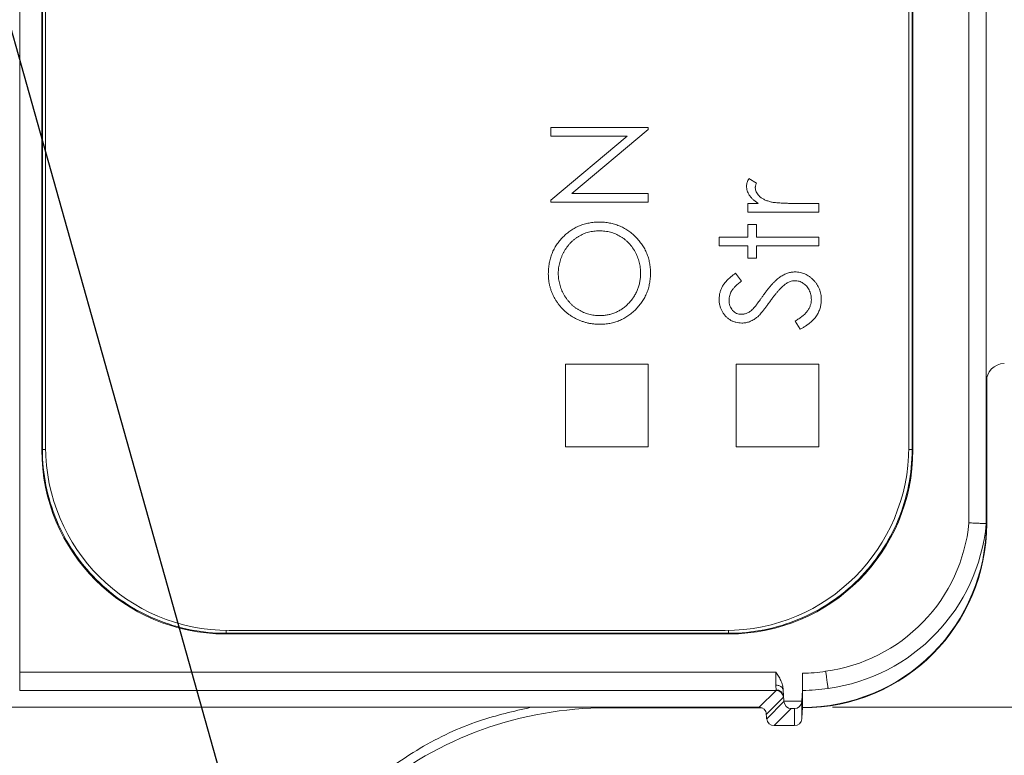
# Model space of a CAD drawing. Header units: millimetres. Extents: x 0 to 420, y 0 to 297.
# Tile 5 of 41: x 128 to 141, y 106 to 116. Entities that reach past the tile are written whole.
import ezdxf

# ---------------------------------------------------------------- set-up
doc = ezdxf.new("R2010")
doc.units = ezdxf.units.MM
doc.styles.add('SLDTEXTSTYLE0', font='TXT', dxfattribs={"width": 0.75})
doc.dimstyles.new('SLDDIMSTYLE1', dxfattribs={"dimtxt": 3.5, "dimasz": 3.302, "dimexe": 0, "dimexo": 0.0625, "dimgap": 0.875, "dimtad": 2, "dimdec": 6, "dimlfac": 2, "dimrnd": 1e-09, "dimzin": 12, "dimdsep": 46, "dimtxsty": 'SLDTEXTSTYLE0', "dimsah": 1, "dimcen": 0.09, "dimadec": 0, "dimazin": 3, "dimtfac": 1, "dimtofl": 0, "dimtmove": 0, "dimatfit": 3, "dimfxl": 1, "dimfrac": 2, "dimtolj": 1, "dimtzin": 12, "dimarcsym": 0})
doc.dimstyles.new('SLDDIMSTYLE6', dxfattribs={"dimtxt": 3.5, "dimasz": 3.302, "dimexe": 0, "dimexo": 0.0625, "dimgap": 0.875, "dimtad": 0, "dimtih": 1, "dimtoh": 1, "dimlfac": 2, "dimrnd": 1e-09, "dimzin": 12, "dimdsep": 46, "dimtxsty": 'SLDTEXTSTYLE0', "dimsah": 1, "dimcen": 0, "dimadec": 0, "dimazin": 3, "dimtfac": 1, "dimtofl": 0, "dimtmove": 0, "dimatfit": 3, "dimfxl": 1, "dimfrac": 2, "dimtolj": 1, "dimtzin": 12, "dimarcsym": 0})
doc.dimstyles.new('SLDDIMSTYLE8', dxfattribs={"dimtxt": 0.18, "dimasz": 3.302, "dimexe": 0, "dimexo": 0.0625, "dimgap": 0, "dimtad": 0, "dimtih": 1, "dimtoh": 1, "dimdec": 0, "dimrnd": 1e-09, "dimzin": 0, "dimdsep": 46, "dimtxsty": 'Standard', "dimsah": 1, "dimcen": 0.09, "dimadec": 0, "dimazin": 0, "dimtfac": 3.302, "dimtdec": 0, "dimtofl": 0, "dimtmove": 0, "dimatfit": 3, "dimfxl": 1, "dimfrac": 2, "dimtolj": 1, "dimtzin": 0, "dimarcsym": 0})

# ---------------------------------------------------------------- blocks, each defined once
blk = doc.blocks.new('_D_9')
at = {"color": 7, "linetype": 'Continuous', "lineweight": 0}
for p, q in [((116.067, 151.323), (120.258, 160.9)), ((120.258, 160.9), (132.438, 160.9))]:
    blk.add_line(p, q, dxfattribs=at)
blk.add_solid([(116.067, 151.323), (117.857, 154.144), (116.926, 154.552)], dxfattribs=at)
at = {"color": 7, "linetype": 'Continuous', "lineweight": 0, "insert": (121.846, 165.412), "char_height": 3.5, "attachment_point": 1, "style": 'SLDTEXTSTYLE0'}
blk.add_mtext('R141', dxfattribs=at)
blk = doc.blocks.new('_D_13')
at = {"color": 7, "linetype": 'Continuous', "lineweight": 0}
for p, q in [((138.926, 139.957), (159.651, 139.957)), ((158.651, 106.96), (158.651, 139.957)), ((138.926, 106.96), (159.651, 106.96))]:
    blk.add_line(p, q, dxfattribs=at)
for points in [[(158.651, 139.957), (158.143, 136.655), (159.159, 136.655)], [(158.651, 106.96), (159.159, 110.262), (158.143, 110.262)]]:
    blk.add_solid(points, dxfattribs=at)
at = {"color": 7, "linetype": 'Continuous', "lineweight": 0, "insert": (154.14, 120.872), "char_height": 3.5, "attachment_point": 1, "rotation": 90, "style": 'SLDTEXTSTYLE0'}
blk.add_mtext('66', dxfattribs=at)
blk = doc.blocks.new('_D_15')
at = {"color": 7, "linetype": 'Continuous', "lineweight": 0}
for p, q in [((124.376, 143.564), (167.892, 143.564)), ((166.892, 143.564), (166.892, 103.353)), ((123.126, 103.353), (167.892, 103.353))]:
    blk.add_line(p, q, dxfattribs=at)
for points in [[(166.892, 143.564), (166.384, 140.262), (167.4, 140.262)], [(166.892, 103.353), (167.4, 106.655), (166.384, 106.655)]]:
    blk.add_solid(points, dxfattribs=at)
at = {"color": 7, "linetype": 'Continuous', "lineweight": 0, "insert": (162.38, 120.872), "char_height": 3.5, "attachment_point": 1, "rotation": 90, "style": 'SLDTEXTSTYLE0'}
blk.add_mtext('80', dxfattribs=at)

msp = doc.modelspace()

# ---------------------------------------------------------------- linework, layer by layer
at = {"color": 7, "linetype": 'Continuous', "lineweight": 15}
for p, q in [((127.86056534, 107.43964336), (127.86056534, 139.47700767)), ((140.78258411, 137.45832502), (140.78258411, 109.46969933)), ((141.01758287, 137.45832502), (141.01758287, 109.45832601)), ((128.16109941, 136.45870669), (128.16109941, 110.45794434)), ((128.169906, 136.44990383), (128.169906, 110.46674906)), ((140.00877426, 110.46674906), (140.00877426, 136.44990383)), ((140.01758084, 110.45794434), (140.01758084, 136.45870669)), ((128.21320877, 136.4039561), (128.21320877, 110.5039554)), ((139.96320651, 110.5039554), (139.96320651, 136.4039561)), ((135.09029583, 114.85073401), (135.09029583, 114.73201087)), ((136.41321347, 114.85073401), (135.09029583, 114.85073401)), ((135.09029583, 114.73201087), (136.13150702, 114.73201087)), ((136.13150702, 114.73201087), (135.09029583, 113.85801679)), ((135.37437902, 113.95182891), (136.41321347, 114.82370331)), ((136.41321347, 114.82370331), (136.41321347, 114.85073401)), ((137.89045498, 114.09016384), (137.78762952, 114.15535456)), ((136.41321347, 113.95182891), (135.37437902, 113.95182891)), ((136.41321347, 113.83310578), (136.41321347, 113.95182891)), ((135.09029583, 113.85801679), (135.09029583, 113.83310578)), ((135.09029583, 113.83310578), (136.41321347, 113.83310578)), ((137.9137753, 113.81614453), (137.77146176, 113.81614453)), ((137.77146176, 113.81614453), (137.77146176, 113.69742139)), ((138.73821185, 113.81614453), (138.41331438, 113.81614453)), ((138.73821185, 113.69742139), (138.73821185, 113.81614453)), ((137.77146176, 113.69742139), (138.73821185, 113.69742139)), ((137.89018676, 113.52781824), (137.77146176, 113.52781824)), ((137.77146176, 113.52781824), (137.77146176, 113.35821322)), ((137.89018676, 113.35821322), (137.89018676, 113.52781824)), ((137.77146176, 113.35821322), (137.38137171, 113.35821322)), ((137.38137171, 113.35821322), (137.38137171, 113.23949008)), ((138.73821185, 113.35821322), (137.89018676, 113.35821322)), ((138.73821185, 113.23949008), (138.73821185, 113.35821322)), ((137.38137171, 113.23949008), (137.77146176, 113.23949008)), ((137.77146176, 113.23949008), (137.77146176, 113.06988506)), ((137.89018676, 113.23949008), (138.73821185, 113.23949008)), ((137.89018676, 113.06988506), (137.89018676, 113.23949008)), ((137.77146176, 113.06988506), (137.89018676, 113.06988506)), ((137.68665925, 112.75903194), (137.60530636, 112.86635942)), ((138.41595934, 112.21497192), (138.48300711, 112.1031387)), ((135.28821305, 111.62895395), (135.28821305, 110.5039554)), ((136.41321347, 111.62895395), (135.28821305, 111.62895395)), ((136.41321347, 110.5039554), (136.41321347, 111.62895395)), ((137.61321143, 111.62895395), (137.61321143, 110.5039554)), ((138.73821185, 111.62895395), (137.61321143, 111.62895395)), ((138.73821185, 110.5039554), (138.73821185, 111.62895395)), ((141.02408723, 109.45832229), (141.02408723, 111.44430807)), ((128.16109941, 110.45794434), (128.169906, 110.46674906)), ((135.28821305, 110.5039554), (136.41321347, 110.5039554)), ((137.61321143, 110.5039554), (138.73821185, 110.5039554)), ((140.01758084, 110.45794434), (140.00877426, 110.46674906)), ((130.66071705, 107.9583267), (130.66952363, 107.96712956)), ((130.66071705, 107.9583267), (137.51796321, 107.9583267)), ((130.66952363, 107.96712956), (137.50915662, 107.96712956)), ((130.71320639, 108.00395406), (137.46320889, 108.00395406)), ((137.51796321, 107.9583267), (137.50915662, 107.96712956)), ((138.15495805, 107.43964336), (127.86056534, 107.43964336)), ((127.86056534, 107.43964336), (127.86056534, 107.18968196)), ((138.5175778, 107.42490238), (138.5175778, 107.19400703)), ((127.86056534, 107.18968196), (138.1557031, 107.18968196)), ((138.1557031, 107.18968196), (137.92612091, 106.96010164)), ((138.25544403, 107.09667078), (138.02586184, 106.86709231)), ((138.25322375, 107.19400703), (138.26384083, 107.0422387)), ((138.50696818, 107.0422387), (138.5175778, 107.19400703)), ((138.5175778, 107.19400703), (138.5175778, 107.19005077)), ((138.5175778, 107.18993901), (138.5175778, 106.95832654)), ((137.92612091, 106.96010164), (119.00539384, 106.96010164)), ((138.26420591, 107.03697486), (138.0285664, 106.80134094)), ((138.50696818, 107.0422387), (138.26384083, 107.0422387)), ((138.5066031, 106.80137074), (138.5066031, 107.03700467)), ((138.5175778, 106.95832654), (138.50721405, 106.81008606)), ((135.85097776, 106.95181473), (137.96595172, 106.95181473)), ((138.027948, 106.81008606), (138.02262083, 106.88624962)), ((138.3622332, 106.94225377), (138.13008056, 106.71010113)), ((138.3622332, 106.94225377), (138.40684728, 106.94225377)), ((138.40684728, 106.94225377), (138.40684728, 106.71010113)), ((138.51712332, 106.95181473), (138.5175778, 106.95181473)), ((138.13008056, 106.71010113), (138.40684728, 106.71010113))]:
    msp.add_line(p, q, dxfattribs=at)
at = {"color": 8, "linetype": 'Continuous', "lineweight": 15}
for p, q in [((128.169906, 110.46674906), (128.21348444, 110.46674906)), ((140.00877426, 110.46674906), (139.96293084, 110.46674906)), ((141.01758287, 109.45832229), (141.02408723, 109.45832229)), ((130.66952363, 107.96712956), (130.66952363, 108.0043359)), ((137.50915662, 107.96712956), (137.50915662, 108.00437688)), ((135.85097776, 106.96010164), (135.85097776, 106.95181473)), ((138.5175778, 106.95831909), (138.5175778, 106.95181473))]:
    msp.add_line(p, q, dxfattribs=at)
at = {"color": 7, "linetype": 'Continuous', "lineweight": 15}
for centre, radius, start, end in [((141.26758118, 111.38765169), 0.25, 91, 180), ((130.71320979, 110.50395462), 2.5, 180, 270), ((137.46320979, 110.50395462), 2.5, 270, 0), ((138.51757798, 109.45832281), 2.50650757, 270, 0), ((138.51758118, 109.45832601), 2.5, 269.999939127, 0), ((138.52870917, 109.69394462), 2.5, 277.774982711, 354.591992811), ((138.1556638, 107.08965543), 0.10002654, 4.021733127, 89.977486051), ((138.15795731, 107.09947754), 0.09864257, 5.23083308, 90.876610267), ((138.51758118, 109.45832601), 2.26838697, 269.999932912, 278.810730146), ((137.92608658, 106.86008029), 0.10002135, 4.020032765, 89.980331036), ((135.85097591, 101.95832281), 4.99349243, 90, 129.564694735)]:
    msp.add_arc(centre, radius, start, end, dxfattribs=at)
for centre, major_axis, ratio, start_param, end_param in [((130.66148114, 110.45870683), (1.76830547, 1.76830547), 0.9996954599, 2.3563467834, 3.9268385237), ((137.51720036, 110.45870683), (-1.76830547, 1.76830547), 0.9996954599, 2.3563467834, 3.9268385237), ((138.26196989, 107.04223911), (-0.00699525, 0.09999992), 0.0185847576, 4.6584244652, 4.7110889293), ((138.36223148, 107.04223911), (-0.03840403, 0.09271553), 0.9756194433, 1.2394122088, 2.740090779), ((138.40684796, 107.04223911), (0.07132504, 0.07132504), 0.9826972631, 3.9357174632, 5.43670062), ((138.02981753, 106.81008675), (-0.00699525, 0.09999992), 0.0185847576, 1.5694962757, 1.6570673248), ((138.13007912, 106.81008675), (0.09434776, 0.03908012), 0.9756194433, 2.8276618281, 4.3283403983), ((138.40684796, 106.81008675), (-0.07132504, 0.07132504), 0.9826972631, 2.3474678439, 3.8484510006)]:
    msp.add_ellipse(centre, major_axis=major_axis, ratio=ratio, start_param=start_param, end_param=end_param, dxfattribs=at)
for points, knots in [([(137.78762845, 114.15535484), (137.78253671, 114.14645967), (137.77276972, 114.12939693), (137.76238369, 114.10292217), (137.7558784, 114.07722637), (137.75495252, 114.0602518), (137.75450253, 114.05200197)], [0, 0, 0, 0, 0.2796764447, 0.5364768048, 0.7747224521, 1, 1, 1, 1]), ([(137.87322582, 114.02947635), (137.87346383, 114.03381876), (137.87397437, 114.04313344), (137.87734437, 114.05775407), (137.88306769, 114.07361189), (137.88790364, 114.08445218), (137.8904513, 114.09016303)], [0, 0, 0, 0, 0.2050166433, 0.4397700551, 0.7048611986, 1, 1, 1, 1]), ([(137.75450253, 114.05200197), (137.75498232, 114.0413667), (137.75593999, 114.02013883), (137.76311296, 113.98854929), (137.77524336, 113.95780586), (137.79180368, 113.92742485), (137.81391662, 113.89807304), (137.84166575, 113.86953458), (137.87518064, 113.84167284), (137.90052167, 113.82491023), (137.91377194, 113.81614543)], [0, 0, 0, 0, 0.1071582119, 0.2138863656, 0.324682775, 0.4394585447, 0.5616334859, 0.6938876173, 0.8399405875, 1, 1, 1, 1]), ([(138.08152159, 113.83734602), (138.07292849, 113.83973721), (138.05615295, 113.84440531), (138.03207393, 113.85259184), (138.00970408, 113.86164614), (137.9890175, 113.87134739), (137.97022087, 113.88199506), (137.95299323, 113.89313884), (137.9376291, 113.90528708), (137.92003514, 113.92231197), (137.90178981, 113.94429948), (137.88533831, 113.97198518), (137.87515608, 114.00051652), (137.87386083, 114.01994918), (137.87322582, 114.02947635)], [0, 0, 0, 0, 0.0879601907, 0.1717166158, 0.2506679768, 0.3258823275, 0.3968812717, 0.4635748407, 0.5280697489, 0.5896876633, 0.7048093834, 0.8086618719, 0.9061934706, 1, 1, 1, 1]), ([(138.41331079, 113.81614543), (138.39334607, 113.81616186), (138.35518017, 113.81619326), (138.3005878, 113.81736617), (138.25127856, 113.81876849), (138.20720183, 113.82125484), (138.16829047, 113.82393719), (138.13464165, 113.82774323), (138.1061617, 113.83159539), (138.08918588, 113.83555729), (138.08152159, 113.83734602)], [0, 0, 0, 0, 0.1798232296, 0.3437621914, 0.4918338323, 0.6241090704, 0.741399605, 0.8430618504, 0.9291451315, 1, 1, 1, 1]), ([(135.75122145, 113.56173838), (135.72724844, 113.56115246), (135.67999126, 113.55999745), (135.6107057, 113.55011785), (135.54412368, 113.53465143), (135.48067661, 113.51223796), (135.42002623, 113.48366834), (135.36230972, 113.44887854), (135.30770051, 113.40736697), (135.25652879, 113.36024961), (135.2094975, 113.30876117), (135.16849599, 113.25341908), (135.13384118, 113.19496926), (135.10517003, 113.13355078), (135.08367718, 113.06870136), (135.06753934, 113.00119666), (135.05821122, 112.93048681), (135.05699263, 112.8823748), (135.05637219, 112.85787888)], [0, 0, 0, 0, 0.0651308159, 0.1283901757, 0.1898304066, 0.250655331, 0.3109093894, 0.3717688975, 0.4334750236, 0.4970294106, 0.5605992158, 0.6227382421, 0.6838864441, 0.7450106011, 0.8065872, 0.8692509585, 0.9334299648, 1, 1, 1, 1]), ([(136.44713073, 112.86847917), (136.44655083, 112.89227677), (136.4454099, 112.93909706), (136.43547403, 113.00775513), (136.4200705, 113.07374309), (136.39747814, 113.13675174), (136.36921169, 113.19734499), (136.3337862, 113.25471925), (136.29261746, 113.30961283), (136.24537139, 113.3607912), (136.19384845, 113.40773844), (136.13887314, 113.44899121), (136.08104771, 113.48401266), (136.02035322, 113.5124461), (135.95694935, 113.5345941), (135.89076924, 113.55010662), (135.82192335, 113.55999779), (135.77501786, 113.56115255), (135.75122145, 113.56173838)], [0, 0, 0, 0, 0.0652265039, 0.1283290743, 0.1898448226, 0.2507542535, 0.3115445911, 0.3728644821, 0.4353132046, 0.4994332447, 0.5635688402, 0.6262112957, 0.6876124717, 0.7486220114, 0.8096796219, 0.8714310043, 0.9347734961, 1, 1, 1, 1]), ([(135.19205595, 112.86370904), (135.19220945, 112.87643981), (135.192515, 112.90178055), (135.19652094, 112.93946034), (135.20227678, 112.97673024), (135.2103685, 113.01353869), (135.22144962, 113.04963697), (135.23444146, 113.08532892), (135.24973097, 113.12052378), (135.26757683, 113.15482283), (135.28690108, 113.18805724), (135.30832222, 113.21944577), (135.33097151, 113.24914876), (135.35539553, 113.27680561), (135.3816024, 113.30229105), (135.40903317, 113.32624164), (135.43836503, 113.34797309), (135.46904715, 113.36786062), (135.50102178, 113.38555302), (135.53395416, 113.40096889), (135.5677629, 113.41404208), (135.60257395, 113.42464437), (135.63835462, 113.43287015), (135.67511401, 113.43857793), (135.71270784, 113.44256273), (135.73813719, 113.44286348), (135.75095644, 113.44301509)], [0, 0, 0, 0, 0.0426193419, 0.0848342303, 0.1267620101, 0.1688959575, 0.2109206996, 0.2531324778, 0.2960597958, 0.3393283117, 0.3825593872, 0.4247369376, 0.4665141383, 0.5075941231, 0.5481810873, 0.5888714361, 0.6294627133, 0.6703301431, 0.711250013, 0.7517506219, 0.7920236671, 0.8325469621, 0.8735266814, 0.9148700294, 0.9570849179, 1, 1, 1, 1]), ([(135.75095644, 113.44301509), (135.76386399, 113.4428636), (135.78946956, 113.44256308), (135.8273274, 113.43857602), (135.86435323, 113.43287617), (135.90047295, 113.42460399), (135.93573494, 113.41404768), (135.97007223, 113.40097117), (136.00353434, 113.38555764), (136.03603888, 113.36786712), (136.0671408, 113.34803636), (136.0968273, 113.32649923), (136.1246162, 113.30291012), (136.15068289, 113.27734846), (136.17499349, 113.24998711), (136.19803818, 113.22108102), (136.21884129, 113.18990723), (136.23820885, 113.15725151), (136.2551981, 113.12313544), (136.27057463, 113.08843787), (136.28289957, 113.05272108), (136.29327396, 113.01636551), (136.30156323, 112.97921942), (136.30732051, 112.94132496), (136.31091079, 112.90273528), (136.31126724, 112.8767906), (136.31144697, 112.86370904)], [0, 0, 0, 0, 0.04304401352, 0.08538923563, 0.12686404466, 0.16797285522, 0.20890380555, 0.24957184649, 0.29045077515, 0.33172931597, 0.37293520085, 0.41343202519, 0.45399742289, 0.49442770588, 0.53512883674, 0.57604705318, 0.61765254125, 0.6600592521, 0.70263051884, 0.74473404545, 0.78658410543, 0.82856367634, 0.87082266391, 0.9134622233, 0.95636678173, 1, 1, 1, 1]), ([(135.05637219, 112.85787888), (135.05657333, 112.84258381), (135.05697305, 112.81219024), (135.06182033, 112.76707598), (135.06877787, 112.72277649), (135.07899534, 112.67932708), (135.09193756, 112.63663291), (135.10790556, 112.59480736), (135.12651025, 112.55365453), (135.14819064, 112.51373334), (135.17216202, 112.47501256), (135.19876207, 112.4384463), (135.22739857, 112.40387721), (135.25832975, 112.37151623), (135.29108025, 112.3408384), (135.32660283, 112.31285479), (135.36397696, 112.28644342), (135.40351626, 112.26253197), (135.44461867, 112.24110803), (135.48664347, 112.22215636), (135.52978974, 112.20663967), (135.57362023, 112.19348925), (135.61843723, 112.18343436), (135.66413102, 112.17641848), (135.71057167, 112.17158353), (135.74184546, 112.17118192), (135.75758162, 112.17097984)], [0, 0, 0, 0, 0.0419962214, 0.0834527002, 0.1245016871, 0.1651144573, 0.2059506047, 0.2469608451, 0.2880083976, 0.3299161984, 0.3716614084, 0.4130147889, 0.4540250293, 0.4948741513, 0.5359109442, 0.5771795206, 0.6189846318, 0.6615566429, 0.7039935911, 0.7462469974, 0.788082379, 0.8298480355, 0.8718799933, 0.9141271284, 0.9567910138, 1, 1, 1, 1]), ([(135.75705161, 112.28970313), (135.74405489, 112.28984839), (135.71835937, 112.2901356), (135.68033681, 112.29419217), (135.6431682, 112.29972345), (135.60704031, 112.30845463), (135.57167907, 112.31898594), (135.53714048, 112.33189912), (135.50379925, 112.34768543), (135.47138341, 112.36543816), (135.44023424, 112.38527646), (135.41039231, 112.406923), (135.38266683, 112.4309565), (135.35626535, 112.45641364), (135.3315881, 112.48379547), (135.30850942, 112.51302159), (135.28697545, 112.54402044), (135.26749118, 112.57687226), (135.24988781, 112.61075929), (135.23430722, 112.64538306), (135.22151616, 112.68062928), (135.21040213, 112.71617654), (135.20224483, 112.75235618), (135.19652609, 112.78901682), (135.1925136, 112.82616604), (135.19220899, 112.8511547), (135.19205595, 112.86370904)], [0, 0, 0, 0, 0.0435018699, 0.0860066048, 0.1279298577, 0.1692602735, 0.210345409, 0.2514433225, 0.2926008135, 0.3337753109, 0.3751364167, 0.4161991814, 0.4571092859, 0.4979037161, 0.5389558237, 0.5804436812, 0.6225398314, 0.6652571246, 0.7082582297, 0.7503689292, 0.7922984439, 0.8337525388, 0.8750162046, 0.9163550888, 0.9579766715, 1, 1, 1, 1]), ([(136.31144697, 112.86370904), (136.31105348, 112.84424651), (136.31027759, 112.80587034), (136.30219817, 112.74957061), (136.28992202, 112.69526392), (136.27200983, 112.64331202), (136.24940494, 112.59338015), (136.22165761, 112.54573489), (136.18886311, 112.50025198), (136.15150175, 112.4574187), (136.11056871, 112.41823635), (136.06691062, 112.38374259), (136.02083226, 112.35462826), (135.97232118, 112.33106121), (135.92180772, 112.31221632), (135.86885768, 112.29943242), (135.81376079, 112.29113298), (135.77616292, 112.29018499), (135.75705161, 112.28970313)], [0, 0, 0, 0, 0.06568311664, 0.12951381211, 0.19167264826, 0.25346317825, 0.31473958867, 0.37649554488, 0.43933214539, 0.50382027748, 0.56817303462, 0.63041699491, 0.69141393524, 0.75185026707, 0.8122534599, 0.87310067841, 0.9354960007, 1, 1, 1, 1]), ([(135.75758162, 112.17097984), (135.78102623, 112.17156188), (135.82723114, 112.17270898), (135.8950928, 112.18266334), (135.9604632, 112.1980488), (136.02296967, 112.22060054), (136.08302915, 112.24908609), (136.1403513, 112.28394498), (136.1950952, 112.32505344), (136.24618683, 112.37220566), (136.29311884, 112.4237396), (136.33447214, 112.47874237), (136.3693232, 112.53675797), (136.39790471, 112.59755352), (136.42001988, 112.66124793), (136.43549472, 112.72787672), (136.44539067, 112.79724935), (136.4465451, 112.84450629), (136.44713073, 112.86847917)], [0, 0, 0, 0, 0.06436451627, 0.12685031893, 0.18799563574, 0.24854834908, 0.30900035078, 0.37029520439, 0.43250717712, 0.49673297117, 0.56097434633, 0.62372011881, 0.6854304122, 0.7465405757, 0.80792804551, 0.87025347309, 0.93418112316, 1, 1, 1, 1]), ([(137.60530339, 112.86635911), (137.59499016, 112.85884944), (137.57487256, 112.84420065), (137.54669196, 112.82142975), (137.52083435, 112.79912029), (137.49745775, 112.7772201), (137.47672226, 112.75540405), (137.45843762, 112.7340418), (137.44255513, 112.71296104), (137.42511855, 112.68531859), (137.40766034, 112.64999926), (137.39227645, 112.60609328), (137.38297917, 112.56049075), (137.38190988, 112.52948863), (137.38137219, 112.51389934)], [0, 0, 0, 0, 0.08780965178, 0.17128658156, 0.24931436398, 0.32287323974, 0.39169235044, 0.45639617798, 0.51635404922, 0.57320646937, 0.68116955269, 0.78674818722, 0.89276720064, 1, 1, 1, 1]), ([(138.41410581, 112.88331958), (138.3973353, 112.88246704), (138.36334509, 112.88073911), (138.31277327, 112.86752569), (138.26239727, 112.84657012), (138.22128061, 112.8221688), (138.18780229, 112.79828856), (138.16168958, 112.77610677), (138.13464041, 112.75061692), (138.10684854, 112.72155928), (138.07797962, 112.68925622), (138.04825264, 112.65338862), (138.01785742, 112.61383055), (137.99762675, 112.58602871), (137.98717898, 112.57167094)], [0, 0, 0, 0, 0.0915045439, 0.1854599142, 0.283652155, 0.3887323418, 0.4457667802, 0.508091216, 0.5756652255, 0.6486790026, 0.727603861, 0.812226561, 0.9030276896, 1, 1, 1, 1]), ([(138.77213073, 112.50541911), (138.77185636, 112.51833306), (138.7713167, 112.54373324), (138.76611737, 112.58110357), (138.75764584, 112.61693865), (138.74595371, 112.65129757), (138.73100443, 112.68416877), (138.71268456, 112.71555979), (138.69071316, 112.74530036), (138.66601385, 112.77343913), (138.63910818, 112.79915428), (138.61045517, 112.82157117), (138.58081885, 112.84091079), (138.5495433, 112.85615199), (138.51744892, 112.86863928), (138.48394856, 112.87692439), (138.44945632, 112.88257926), (138.42596609, 112.8830712), (138.41410581, 112.88331958)], [0, 0, 0, 0, 0.0669797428, 0.1317410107, 0.1953367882, 0.2578126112, 0.3197615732, 0.382418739, 0.4460458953, 0.5113306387, 0.5764994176, 0.6388540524, 0.6998855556, 0.7597438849, 0.8190804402, 0.8782254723, 0.9385157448, 1, 1, 1, 1]), ([(137.51705595, 112.50064897), (137.51747479, 112.5115423), (137.51830213, 112.53306034), (137.52455955, 112.56465396), (137.53497245, 112.59488621), (137.54727803, 112.61896999), (137.55969211, 112.63813978), (137.57132456, 112.65334741), (137.58514327, 112.66926665), (137.60128366, 112.6856684), (137.61914876, 112.70326335), (137.63971689, 112.72112221), (137.66223343, 112.74006996), (137.67831165, 112.75255038), (137.68666065, 112.75903114)], [0, 0, 0, 0, 0.1014549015, 0.2004081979, 0.2988019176, 0.3985598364, 0.451526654, 0.511449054, 0.5768011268, 0.647816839, 0.7258159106, 0.8103708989, 0.901530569, 1, 1, 1, 1]), ([(138.07145131, 112.47865336), (138.08147048, 112.49255887), (138.10088809, 112.51950838), (138.12984166, 112.5579349), (138.15814008, 112.59260572), (138.1847072, 112.62440602), (138.21080988, 112.6523398), (138.2352341, 112.67742462), (138.25891251, 112.69880201), (138.27481994, 112.71123686), (138.28239716, 112.71715997)], [0, 0, 0, 0, 0.1609164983, 0.3118636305, 0.4516237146, 0.5810741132, 0.7008021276, 0.8104700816, 0.9097207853, 1, 1, 1, 1]), ([(138.28239716, 112.71715997), (138.29289592, 112.72437405), (138.31311813, 112.73826946), (138.34581026, 112.75333152), (138.37884525, 112.76290622), (138.40123621, 112.76403904), (138.41225076, 112.76459629)], [0, 0, 0, 0, 0.2714437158, 0.5228416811, 0.7652766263, 1, 1, 1, 1]), ([(138.41225076, 112.76459629), (138.42190444, 112.76414675), (138.44103399, 112.76325595), (138.46944592, 112.75734249), (138.49672671, 112.74668656), (138.52330492, 112.73282238), (138.54801801, 112.71475167), (138.57016976, 112.69266043), (138.58995537, 112.66710671), (138.60633628, 112.6379664), (138.61987574, 112.60674231), (138.62932973, 112.57386526), (138.63548349, 112.54001286), (138.63612393, 112.51701801), (138.63644697, 112.50541911)], [0, 0, 0, 0, 0.0760326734, 0.1506648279, 0.2272840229, 0.3060184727, 0.3861662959, 0.4673341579, 0.5516574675, 0.6398438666, 0.7299117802, 0.8190696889, 0.9087363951, 1, 1, 1, 1]), ([(137.38137219, 112.51389934), (137.38191739, 112.49920784), (137.38299189, 112.47025368), (137.39047932, 112.42750568), (137.40369374, 112.38668769), (137.42121139, 112.34773483), (137.44359214, 112.31214738), (137.46920705, 112.27971268), (137.49967703, 112.25248102), (137.53292608, 112.22894922), (137.56933665, 112.2106949), (137.60796068, 112.19766497), (137.64841579, 112.18940978), (137.67610937, 112.18843364), (137.69010574, 112.18794031)], [0, 0, 0, 0, 0.0880111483, 0.1734532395, 0.2589805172, 0.3444766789, 0.4286239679, 0.5102847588, 0.591203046, 0.6725390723, 0.7537199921, 0.8342201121, 0.9162146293, 1, 1, 1, 1]), ([(137.68454059, 112.3066636), (137.67315599, 112.30731545), (137.65080185, 112.30859538), (137.61875612, 112.31908428), (137.58973554, 112.33651105), (137.56451659, 112.36060211), (137.54323087, 112.38953715), (137.52804309, 112.42321254), (137.51839714, 112.46062849), (137.51751394, 112.48698267), (137.51705595, 112.50064897)], [0, 0, 0, 0, 0.1192258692, 0.2341049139, 0.3496436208, 0.4715863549, 0.5976291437, 0.7240970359, 0.8569269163, 1, 1, 1, 1]), ([(137.98717898, 112.57167094), (137.9787135, 112.55973506), (137.96270336, 112.5371616), (137.9398035, 112.50535054), (137.91978073, 112.47719905), (137.90198506, 112.45302091), (137.88664402, 112.43281347), (137.87424536, 112.41620413), (137.86419411, 112.40362663), (137.85805456, 112.39674683), (137.85547033, 112.39385101)], [0, 0, 0, 0, 0.1983169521, 0.375062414, 0.5312108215, 0.6664975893, 0.7819061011, 0.875048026, 0.9474057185, 1, 1, 1, 1]), ([(137.89151133, 112.26187736), (137.89650758, 112.26606146), (137.90763571, 112.27538068), (137.92478961, 112.2921396), (137.94380104, 112.31333779), (137.96518413, 112.33843526), (137.98873357, 112.36762977), (138.01445253, 112.40090848), (138.04258314, 112.43812348), (138.06153753, 112.46473477), (138.07145131, 112.47865336)], [0, 0, 0, 0, 0.0692181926, 0.1541692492, 0.25448033, 0.3716426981, 0.5044321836, 0.6529183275, 0.8184646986, 1, 1, 1, 1]), ([(138.63644697, 112.50541911), (138.63578651, 112.49183762), (138.63446356, 112.46463323), (138.6235718, 112.42465929), (138.60610846, 112.38603615), (138.58144593, 112.34889396), (138.55012055, 112.31299026), (138.51180807, 112.27854419), (138.46673137, 112.24530067), (138.4333721, 112.22537229), (138.41596086, 112.21497106)], [0, 0, 0, 0, 0.1063891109, 0.21310260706, 0.32256745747, 0.43767770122, 0.56145309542, 0.6953539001, 0.84099570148, 1, 1, 1, 1]), ([(138.48300772, 112.10313796), (138.49561314, 112.11009808), (138.5201306, 112.12363547), (138.55497144, 112.145211), (138.58709533, 112.16708766), (138.61632728, 112.18971829), (138.6429408, 112.21265668), (138.66650592, 112.23636682), (138.68766256, 112.26014888), (138.70582725, 112.28478316), (138.72143578, 112.31003862), (138.73508723, 112.33585101), (138.7464788, 112.362365), (138.75573051, 112.38959342), (138.76335583, 112.41741787), (138.76815881, 112.44619682), (138.77155352, 112.47556915), (138.77193752, 112.49542718), (138.77213073, 112.50541911)], [0, 0, 0, 0, 0.0824622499, 0.1603885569, 0.2346272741, 0.3049617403, 0.3720245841, 0.4357061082, 0.4962957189, 0.5541779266, 0.6107585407, 0.6662057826, 0.7212801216, 0.7758407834, 0.8308220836, 0.8863039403, 0.9427917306, 1, 1, 1, 1]), ([(137.85547033, 112.39385101), (137.84780575, 112.3860528), (137.83328868, 112.37128262), (137.81096854, 112.35200081), (137.78941568, 112.33669081), (137.76844013, 112.32503202), (137.7476807, 112.31658704), (137.72677433, 112.31125783), (137.70581502, 112.30710962), (137.6916282, 112.30681219), (137.68454059, 112.3066636)], [0, 0, 0, 0, 0.1657440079, 0.3139270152, 0.446587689, 0.5658838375, 0.6770614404, 0.785254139, 0.8927147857, 1, 1, 1, 1]), ([(137.69010574, 112.18794031), (137.69903904, 112.18812422), (137.71688462, 112.1884916), (137.7434029, 112.19207913), (137.76942704, 112.19780846), (137.79484024, 112.20632662), (137.81997409, 112.21644214), (137.84447574, 112.22934593), (137.86841103, 112.24452773), (137.88372462, 112.2560291), (137.89151133, 112.26187736)], [0, 0, 0, 0, 0.12244705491, 0.24460613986, 0.36627773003, 0.48733264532, 0.61173555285, 0.73744102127, 0.866493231, 1, 1, 1, 1]), ([(130.66952324, 107.9671297), (130.34223858, 107.96713966), (130.01521845, 108.03220031), (129.41063388, 108.28262035), (129.13336616, 108.46788129), (128.6706556, 108.93059185), (128.48539466, 109.20785957), (128.23497462, 109.81244414), (128.16991397, 110.13946427), (128.16990401, 110.46674893)], [0, 0, 0, 0, 0.25, 0.25, 0.5, 0.5, 0.75, 0.75, 1, 1, 1, 1]), ([(140.00877749, 110.46674893), (140.00876752, 110.13946427), (139.94370687, 109.81244414), (139.69328683, 109.20785957), (139.50802589, 108.93059185), (139.04531533, 108.46788129), (138.76804761, 108.28262035), (138.16346305, 108.03220031), (137.83644291, 107.96713966), (137.50915825, 107.9671297)], [0, 0, 0, 0, 0.25, 0.25, 0.5, 0.5, 0.75, 0.75, 1, 1, 1, 1]), ([(138.83122324, 107.44923745), (139.33636364, 107.51731408), (139.80383194, 107.7538188), (140.51201788, 108.48708389), (140.73211785, 108.96249645), (140.78258118, 109.46969927)], [0, 0, 0, 0, 0.5, 0.5, 1, 1, 1, 1]), ([(140.78258118, 109.46969927), (140.79416647, 109.46913243), (140.81698295, 109.46801606), (140.84995472, 109.46647117), (140.88056399, 109.46505539), (140.90837717, 109.46377548), (140.93309647, 109.4626297), (140.95454871, 109.46161848), (140.97267055, 109.46074172), (140.98749522, 109.45999934), (140.9991285, 109.45939163), (141.0077609, 109.45891744), (141.01355474, 109.45858077), (141.0169726, 109.45836748), (141.01738152, 109.45833961), (141.01758118, 109.45832601)], [0, 0, 0, 0, 0.094187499, 0.185496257, 0.2739264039, 0.359478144, 0.4421517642, 0.5219476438, 0.5988662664, 0.6729082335, 0.7440742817, 0.8123653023, 0.8777823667, 0.9403267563, 1, 1, 1, 1]), ([(138.15313476, 107.2616195), (138.15332668, 107.27003403), (138.15370711, 107.28671333), (138.15415794, 107.31523897), (138.15451445, 107.34523964), (138.15476616, 107.37637364), (138.15492485, 107.40795517), (138.1549449, 107.4291491), (138.15495483, 107.4396437)], [0, 0, 0, 0, 0.174424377, 0.3457442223, 0.5139605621, 0.6790744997, 0.8410872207, 1, 1, 1, 1]), ([(138.15495483, 107.4396437), (138.16675634, 107.42096508), (138.19035003, 107.3836226), (138.2221206, 107.32532188), (138.24217448, 107.2734192), (138.25026248, 107.23522171), (138.25284454, 107.21309556), (138.25309985, 107.20193871), (138.25322451, 107.19649124)], [0, 0, 0, 0, 0.2494216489, 0.4986461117, 0.7488043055, 0.8740618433, 0.9385090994, 1, 1, 1, 1]), ([(138.86503206, 107.21670665), (138.86492968, 107.21741858), (138.86472114, 107.2188687), (138.86340075, 107.22803512), (138.86126962, 107.24277718), (138.85822211, 107.26379956), (138.85428179, 107.29091696), (138.84948672, 107.32385845), (138.84393032, 107.36199136), (138.83775404, 107.40436137), (138.833421, 107.43413565), (138.83122324, 107.44923745)], [0, 0, 0, 0, 0.0968392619, 0.1972480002, 0.3012256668, 0.4087716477, 0.5198852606, 0.6345657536, 0.7528123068, 0.8746240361, 1, 1, 1, 1]), ([(138.15313476, 107.26161951), (138.15996918, 107.26139198), (138.17376951, 107.26093252), (138.19362749, 107.25645401), (138.21165741, 107.24937173), (138.22678469, 107.23998847), (138.23842871, 107.2291895), (138.2464235, 107.21780957), (138.25132902, 107.20659687), (138.25243441, 107.19920754), (138.2529597, 107.19569609)], [0, 0, 0, 0, 0.1359334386, 0.2744822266, 0.4123682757, 0.54637369, 0.6737498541, 0.7924860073, 0.9013883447, 1, 1, 1, 1]), ([(138.15644983, 107.19810916), (138.15640982, 107.20121593), (138.15632933, 107.20746616), (138.1556756, 107.22181805), (138.15466535, 107.23949479), (138.15364696, 107.2542157), (138.15313476, 107.2616195)], [0, 0, 0, 0, 0.2456093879, 0.4941195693, 0.7455703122, 1, 1, 1, 1]), ([(138.25320686, 107.19398976), (138.25318872, 107.19397162), (138.25317295, 107.19391749), (138.25314471, 107.19404581), (138.25312419, 107.1941391), (138.25309742, 107.19432114), (138.25306268, 107.19463442), (138.253034, 107.19489307), (138.2529989, 107.19525235), (138.25295973, 107.19569553)], [0.000000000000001, 0.000000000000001, 0.000000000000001, 0.000000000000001, 0.000006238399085, 0.000006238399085, 0.000006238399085, 0.000010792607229, 0.000010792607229, 0.000010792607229, 0.000014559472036, 0.000014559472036, 0.000014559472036, 0.000014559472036]), ([(138.25544146, 107.09667159), (138.25565947, 107.09734998), (138.25609547, 107.09870672), (138.25615777, 107.10521561), (138.25618892, 107.10846993)], [0, 0, 0, 0, 0.5000192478, 1, 1, 1, 1]), ([(138.86503206, 107.21670665), (138.86513557, 107.21671017), (138.86536201, 107.21671787), (138.86636957, 107.21685348), (138.86691658, 107.21692711)], [0, 0, 0, 0, 0.4570932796, 1, 1, 1, 1])]:
    msp.add_open_spline(points, degree=3, knots=knots, dxfattribs=at)
for points in [[(138.51758118, 107.42490324), (138.62261254, 107.42490324), (138.7274488, 107.43303706), (138.83122324, 107.44923745)], [(138.15570237, 107.18968177), (138.15595153, 107.19003595), (138.15620068, 107.19287287), (138.15644983, 107.19810916)], [(138.2529597, 107.19569609), (138.25506796, 107.15412736), (138.25618892, 107.12386064), (138.25618892, 107.10846993)], [(138.51758118, 107.19005093), (138.5175794, 107.19000094), (138.51757851, 107.18996364), (138.51757851, 107.18993903)], [(137.92605952, 106.96008675), (137.92608053, 106.96008675), (137.92610155, 106.96009182), (137.92612257, 106.96010198)], [(138.50660437, 107.03700551), (138.50672629, 107.03874845), (138.5068482, 107.04049378), (138.50697012, 107.04223911)], [(138.50721419, 106.81008675), (138.50701092, 106.80717786), (138.50680764, 106.80426898), (138.50660437, 106.80137117)]]:
    msp.add_open_spline(points, degree=3, dxfattribs=at)
at = {"color": 8, "linetype": 'Continuous', "lineweight": 15}
msp.add_open_spline([(132.5907676, 105.90418487), (132.82554486, 106.07836926), (133.29864166, 106.42936612), (134.05894739, 106.78449965), (134.58421158, 106.90565474), (134.82026444, 106.96010164)], degree=3, knots=[0, 0, 0, 0, 0.3516671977, 0.7086403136, 1, 1, 1, 1], dxfattribs=at)

# ---------------------------------------------------------------- dimensions: what is measured, and where the dimension line sits
at = {"color": 7, "linetype": 'Continuous', "lineweight": 0}
dim = msp.add_radius_dim(center=(87.86890365, 86.88513889), mpoint=(116.0673468, 151.32290894), dimstyle='SLDDIMSTYLE6', dxfattribs=at)
dim.commit()
dim.dimension.update_dxf_attribs({"geometry": '_D_9', "text_midpoint": (127.14203478, 163.67812815), "dimtype": 164})
for base, p1, p2, picture, middle in [((166.8917898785, 103.3528644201), (123.3755591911, 143.5637811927), (122.1255591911, 103.3528644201), '_D_15', (166.8917898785, 123.4583260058)), ((158.65144731, 139.95655004), (137.92612257, 106.96010198), (137.92612257, 139.95655004), '_D_13', (158.65144731, 123.45832601))]:
    dim = msp.add_linear_dim(base=base, p1=p1, p2=p2, angle=90, dimstyle='SLDDIMSTYLE1', dxfattribs=at)
    dim.commit()
    dim.dimension.update_dxf_attribs({"geometry": picture, "text_midpoint": middle, "dimtype": 160})

# ---------------------------------------------------------------- leaders
msp.add_leader([(120.43904169, 142.19354669), (138.68773534, 77.2208117)], dimstyle='SLDDIMSTYLE8', dxfattribs=at)

doc.saveas('drawing.dxf')
